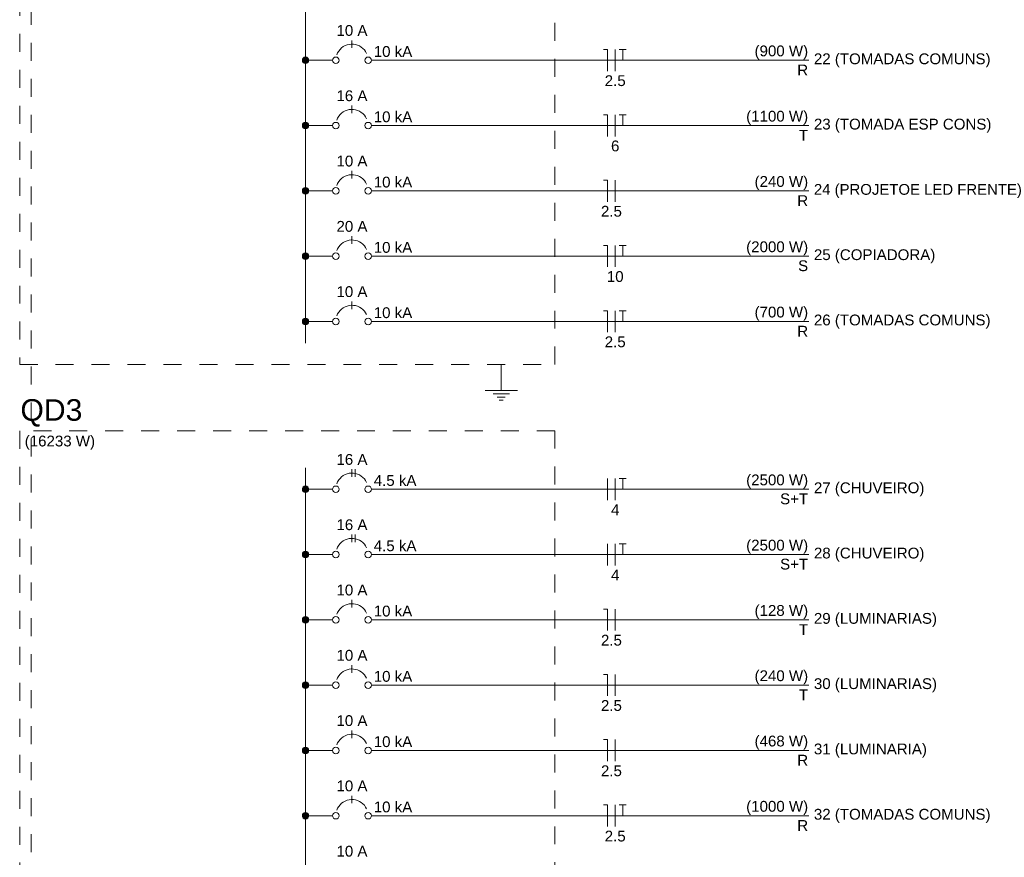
# Model space of a CAD drawing. Header units: feet. Extents: x -18 to 1038, y -110 to 48.
# Tile 131 of 199: x 823.71 to 830.55, y -68.17 to -62.35. Entities that reach past the tile are written whole.
import ezdxf

# ---------------------------------------------------------------- set-up
doc = ezdxf.new("R2010")
doc.units = ezdxf.units.FT
doc.header["$MEASUREMENT"] = 0
doc.linetypes.add('JIS_02_1.2', pattern=[0.25, 0.125, -0.125])
for name, color, linetype, lineweight in [('DI-Barramento', 6, 'Continuous', 5), ('DI-Disjuntor', 1, 'Continuous', 5), ('DI-Fios', 3, 'Continuous', 5), ('DI-Linhas do diagrama', 9, 'Continuous', 5), ('DI-Pontilhado', 7, 'JIS_02_1.2', 5), ('DI-Textos do diagrama', 7, 'Continuous', 5), ('DI-Títulos', 3, 'Continuous', 5)]:
    doc.layers.add(name, color=color, linetype=linetype, lineweight=lineweight)
doc.styles.add('Arial', font='arial.ttf')

msp = doc.modelspace()

# ---------------------------------------------------------------- hatches: boundary and pattern name
at = {"layer": 'DI-Barramento', "linetype": 'Continuous'}
msp.add_hatch(color=256, dxfattribs=at).paths.add_polyline_path([(825.715, -65.6132), (825.7149, -65.6113), (825.7147, -65.6093), (825.7142, -65.6074), (825.7136, -65.6055), (825.7129, -65.6037), (825.712, -65.602), (825.7109, -65.6003), (825.7097, -65.5988), (825.7084, -65.5973), (825.707, -65.596), (825.7054, -65.5948), (825.7038, -65.5937), (825.702, -65.5928), (825.7002, -65.5921), (825.6983, -65.5915), (825.6964, -65.5911), (825.6945, -65.5908), (825.6925, -65.5907), (825.6905, -65.5908), (825.6886, -65.5911), (825.6867, -65.5915), (825.6848, -65.5921), (825.683, -65.5928), (825.6813, -65.5937), (825.6796, -65.5948), (825.678, -65.596), (825.6766, -65.5973), (825.6753, -65.5988), (825.6741, -65.6003), (825.673, -65.602), (825.6721, -65.6037), (825.6714, -65.6055), (825.6708, -65.6074), (825.6703, -65.6093), (825.6701, -65.6113), (825.67, -65.6132), (825.6701, -65.6152), (825.6703, -65.6171), (825.6708, -65.619), (825.6714, -65.6209), (825.6721, -65.6227), (825.673, -65.6245), (825.6741, -65.6261), (825.6753, -65.6277), (825.6766, -65.6291), (825.678, -65.6304), (825.6796, -65.6316), (825.6813, -65.6327), (825.683, -65.6336), (825.6848, -65.6344), (825.6867, -65.6349), (825.6886, -65.6354), (825.6905, -65.6356), (825.6925, -65.6357), (825.6945, -65.6356), (825.6964, -65.6354), (825.6983, -65.6349), (825.7002, -65.6344), (825.702, -65.6336), (825.7038, -65.6327), (825.7054, -65.6316), (825.707, -65.6304), (825.7084, -65.6291), (825.7097, -65.6277), (825.7109, -65.6261), (825.712, -65.6245), (825.7129, -65.6227), (825.7136, -65.6209), (825.7142, -65.619), (825.7147, -65.6171), (825.7149, -65.6152)])
at = {"layer": 'DI-Textos do diagrama', "linetype": 'Continuous'}
for points in [[(825.715, -62.632), (825.7149, -62.63), (825.7147, -62.6281), (825.7142, -62.6261), (825.7136, -62.6243), (825.7129, -62.6224), (825.712, -62.6207), (825.7109, -62.6191), (825.7097, -62.6175), (825.7084, -62.616), (825.707, -62.6147), (825.7054, -62.6135), (825.7038, -62.6125), (825.702, -62.6116), (825.7002, -62.6108), (825.6983, -62.6102), (825.6964, -62.6098), (825.6945, -62.6095), (825.6925, -62.6095), (825.6905, -62.6095), (825.6886, -62.6098), (825.6867, -62.6102), (825.6848, -62.6108), (825.683, -62.6116), (825.6813, -62.6125), (825.6796, -62.6135), (825.678, -62.6147), (825.6766, -62.616), (825.6753, -62.6175), (825.6741, -62.6191), (825.673, -62.6207), (825.6721, -62.6224), (825.6714, -62.6243), (825.6708, -62.6261), (825.6703, -62.6281), (825.6701, -62.63), (825.67, -62.632), (825.6701, -62.6339), (825.6703, -62.6359), (825.6708, -62.6378), (825.6714, -62.6397), (825.6721, -62.6415), (825.673, -62.6432), (825.6741, -62.6449), (825.6753, -62.6464), (825.6766, -62.6479), (825.678, -62.6492), (825.6796, -62.6504), (825.6813, -62.6514), (825.683, -62.6523), (825.6848, -62.6531), (825.6867, -62.6537), (825.6886, -62.6541), (825.6905, -62.6544), (825.6925, -62.6545), (825.6945, -62.6544), (825.6964, -62.6541), (825.6983, -62.6537), (825.7002, -62.6531), (825.702, -62.6523), (825.7038, -62.6514), (825.7054, -62.6504), (825.707, -62.6492), (825.7084, -62.6479), (825.7097, -62.6464), (825.7109, -62.6449), (825.712, -62.6432), (825.7129, -62.6415), (825.7136, -62.6397), (825.7142, -62.6378), (825.7147, -62.6359), (825.7149, -62.6339)], [(825.715, -63.0857), (825.7149, -63.0837), (825.7147, -63.0818), (825.7142, -63.0799), (825.7136, -63.078), (825.7129, -63.0762), (825.712, -63.0745), (825.7109, -63.0728), (825.7097, -63.0712), (825.7084, -63.0698), (825.707, -63.0685), (825.7054, -63.0673), (825.7038, -63.0662), (825.702, -63.0653), (825.7002, -63.0646), (825.6983, -63.064), (825.6964, -63.0635), (825.6945, -63.0633), (825.6925, -63.0632), (825.6905, -63.0633), (825.6886, -63.0635), (825.6867, -63.064), (825.6848, -63.0646), (825.683, -63.0653), (825.6813, -63.0662), (825.6796, -63.0673), (825.678, -63.0685), (825.6766, -63.0698), (825.6753, -63.0712), (825.6741, -63.0728), (825.673, -63.0745), (825.6721, -63.0762), (825.6714, -63.078), (825.6708, -63.0799), (825.6703, -63.0818), (825.6701, -63.0837), (825.67, -63.0857), (825.6701, -63.0877), (825.6703, -63.0896), (825.6708, -63.0915), (825.6714, -63.0934), (825.6721, -63.0952), (825.673, -63.097), (825.6741, -63.0986), (825.6753, -63.1002), (825.6766, -63.1016), (825.678, -63.1029), (825.6796, -63.1041), (825.6813, -63.1052), (825.683, -63.1061), (825.6848, -63.1069), (825.6867, -63.1074), (825.6886, -63.1079), (825.6905, -63.1081), (825.6925, -63.1082), (825.6945, -63.1081), (825.6964, -63.1079), (825.6983, -63.1074), (825.7002, -63.1069), (825.702, -63.1061), (825.7038, -63.1052), (825.7054, -63.1041), (825.707, -63.1029), (825.7084, -63.1016), (825.7097, -63.1002), (825.7109, -63.0986), (825.712, -63.097), (825.7129, -63.0952), (825.7136, -63.0934), (825.7142, -63.0915), (825.7147, -63.0896), (825.7149, -63.0877)], [(825.715, -63.5395), (825.7149, -63.5375), (825.7147, -63.5356), (825.7142, -63.5336), (825.7136, -63.5318), (825.7129, -63.5299), (825.712, -63.5282), (825.7109, -63.5266), (825.7097, -63.525), (825.7084, -63.5235), (825.707, -63.5222), (825.7054, -63.521), (825.7038, -63.52), (825.702, -63.5191), (825.7002, -63.5183), (825.6983, -63.5177), (825.6964, -63.5173), (825.6945, -63.517), (825.6925, -63.517), (825.6905, -63.517), (825.6886, -63.5173), (825.6867, -63.5177), (825.6848, -63.5183), (825.683, -63.5191), (825.6813, -63.52), (825.6796, -63.521), (825.678, -63.5222), (825.6766, -63.5235), (825.6753, -63.525), (825.6741, -63.5266), (825.673, -63.5282), (825.6721, -63.5299), (825.6714, -63.5318), (825.6708, -63.5336), (825.6703, -63.5356), (825.6701, -63.5375), (825.67, -63.5395), (825.6701, -63.5414), (825.6703, -63.5434), (825.6708, -63.5453), (825.6714, -63.5472), (825.6721, -63.549), (825.673, -63.5507), (825.6741, -63.5524), (825.6753, -63.5539), (825.6766, -63.5554), (825.678, -63.5567), (825.6796, -63.5579), (825.6813, -63.5589), (825.683, -63.5599), (825.6848, -63.5606), (825.6867, -63.5612), (825.6886, -63.5616), (825.6905, -63.5619), (825.6925, -63.562), (825.6945, -63.5619), (825.6964, -63.5616), (825.6983, -63.5612), (825.7002, -63.5606), (825.702, -63.5599), (825.7038, -63.5589), (825.7054, -63.5579), (825.707, -63.5567), (825.7084, -63.5554), (825.7097, -63.5539), (825.7109, -63.5524), (825.712, -63.5507), (825.7129, -63.549), (825.7136, -63.5472), (825.7142, -63.5453), (825.7147, -63.5434), (825.7149, -63.5414)], [(825.715, -63.9932), (825.7149, -63.9912), (825.7147, -63.9893), (825.7142, -63.9874), (825.7136, -63.9855), (825.7129, -63.9837), (825.712, -63.982), (825.7109, -63.9803), (825.7097, -63.9787), (825.7084, -63.9773), (825.707, -63.976), (825.7054, -63.9748), (825.7038, -63.9737), (825.702, -63.9728), (825.7002, -63.9721), (825.6983, -63.9715), (825.6964, -63.9711), (825.6945, -63.9708), (825.6925, -63.9707), (825.6905, -63.9708), (825.6886, -63.9711), (825.6867, -63.9715), (825.6848, -63.9721), (825.683, -63.9728), (825.6813, -63.9737), (825.6796, -63.9748), (825.678, -63.976), (825.6766, -63.9773), (825.6753, -63.9787), (825.6741, -63.9803), (825.673, -63.982), (825.6721, -63.9837), (825.6714, -63.9855), (825.6708, -63.9874), (825.6703, -63.9893), (825.6701, -63.9912), (825.67, -63.9932), (825.6701, -63.9952), (825.6703, -63.9971), (825.6708, -63.999), (825.6714, -64.0009), (825.6721, -64.0027), (825.673, -64.0045), (825.6741, -64.0061), (825.6753, -64.0077), (825.6766, -64.0091), (825.678, -64.0104), (825.6796, -64.0116), (825.6813, -64.0127), (825.683, -64.0136), (825.6848, -64.0144), (825.6867, -64.0149), (825.6886, -64.0154), (825.6905, -64.0156), (825.6925, -64.0157), (825.6945, -64.0156), (825.6964, -64.0154), (825.6983, -64.0149), (825.7002, -64.0144), (825.702, -64.0136), (825.7038, -64.0127), (825.7054, -64.0116), (825.707, -64.0104), (825.7084, -64.0091), (825.7097, -64.0077), (825.7109, -64.0061), (825.712, -64.0045), (825.7129, -64.0027), (825.7136, -64.0009), (825.7142, -63.999), (825.7147, -63.9971), (825.7149, -63.9952)], [(825.715, -64.447), (825.7149, -64.445), (825.7147, -64.4431), (825.7142, -64.4411), (825.7136, -64.4393), (825.7129, -64.4375), (825.712, -64.4357), (825.7109, -64.4341), (825.7097, -64.4325), (825.7084, -64.431), (825.707, -64.4297), (825.7054, -64.4285), (825.7038, -64.4275), (825.702, -64.4266), (825.7002, -64.4258), (825.6983, -64.4252), (825.6964, -64.4248), (825.6945, -64.4245), (825.6925, -64.4245), (825.6905, -64.4245), (825.6886, -64.4248), (825.6867, -64.4252), (825.6848, -64.4258), (825.683, -64.4266), (825.6813, -64.4275), (825.6796, -64.4285), (825.678, -64.4297), (825.6766, -64.431), (825.6753, -64.4325), (825.6741, -64.4341), (825.673, -64.4357), (825.6721, -64.4375), (825.6714, -64.4393), (825.6708, -64.4411), (825.6703, -64.4431), (825.6701, -64.445), (825.67, -64.447), (825.6701, -64.4489), (825.6703, -64.4509), (825.6708, -64.4528), (825.6714, -64.4547), (825.6721, -64.4565), (825.673, -64.4582), (825.6741, -64.4599), (825.6753, -64.4614), (825.6766, -64.4629), (825.678, -64.4642), (825.6796, -64.4654), (825.6813, -64.4664), (825.683, -64.4674), (825.6848, -64.4681), (825.6867, -64.4687), (825.6886, -64.4691), (825.6905, -64.4694), (825.6925, -64.4695), (825.6945, -64.4694), (825.6964, -64.4691), (825.6983, -64.4687), (825.7002, -64.4681), (825.702, -64.4674), (825.7038, -64.4664), (825.7054, -64.4654), (825.707, -64.4642), (825.7084, -64.4629), (825.7097, -64.4614), (825.7109, -64.4599), (825.712, -64.4582), (825.7129, -64.4565), (825.7136, -64.4547), (825.7142, -64.4528), (825.7147, -64.4509), (825.7149, -64.4489)], [(825.715, -66.067), (825.7149, -66.065), (825.7147, -66.0631), (825.7142, -66.0611), (825.7136, -66.0593), (825.7129, -66.0575), (825.712, -66.0557), (825.7109, -66.0541), (825.7097, -66.0525), (825.7084, -66.0511), (825.707, -66.0497), (825.7054, -66.0485), (825.7038, -66.0475), (825.702, -66.0466), (825.7002, -66.0458), (825.6983, -66.0452), (825.6964, -66.0448), (825.6945, -66.0446), (825.6925, -66.0445), (825.6905, -66.0446), (825.6886, -66.0448), (825.6867, -66.0452), (825.6848, -66.0458), (825.683, -66.0466), (825.6813, -66.0475), (825.6796, -66.0485), (825.678, -66.0497), (825.6766, -66.0511), (825.6753, -66.0525), (825.6741, -66.0541), (825.673, -66.0557), (825.6721, -66.0575), (825.6714, -66.0593), (825.6708, -66.0611), (825.6703, -66.0631), (825.6701, -66.065), (825.67, -66.067), (825.6701, -66.0689), (825.6703, -66.0709), (825.6708, -66.0728), (825.6714, -66.0747), (825.6721, -66.0765), (825.673, -66.0782), (825.6741, -66.0799), (825.6753, -66.0814), (825.6766, -66.0829), (825.678, -66.0842), (825.6796, -66.0854), (825.6813, -66.0865), (825.683, -66.0874), (825.6848, -66.0881), (825.6867, -66.0887), (825.6886, -66.0891), (825.6905, -66.0894), (825.6925, -66.0895), (825.6945, -66.0894), (825.6964, -66.0891), (825.6983, -66.0887), (825.7002, -66.0881), (825.702, -66.0874), (825.7038, -66.0865), (825.7054, -66.0854), (825.707, -66.0842), (825.7084, -66.0829), (825.7097, -66.0814), (825.7109, -66.0799), (825.712, -66.0782), (825.7129, -66.0765), (825.7136, -66.0747), (825.7142, -66.0728), (825.7147, -66.0709), (825.7149, -66.0689)], [(825.715, -66.5207), (825.7149, -66.5188), (825.7147, -66.5168), (825.7142, -66.5149), (825.7136, -66.513), (825.7129, -66.5112), (825.712, -66.5095), (825.7109, -66.5078), (825.7097, -66.5063), (825.7084, -66.5048), (825.707, -66.5035), (825.7054, -66.5023), (825.7038, -66.5012), (825.702, -66.5003), (825.7002, -66.4996), (825.6983, -66.499), (825.6964, -66.4986), (825.6945, -66.4983), (825.6925, -66.4982), (825.6905, -66.4983), (825.6886, -66.4986), (825.6867, -66.499), (825.6848, -66.4996), (825.683, -66.5003), (825.6813, -66.5012), (825.6796, -66.5023), (825.678, -66.5035), (825.6766, -66.5048), (825.6753, -66.5063), (825.6741, -66.5078), (825.673, -66.5095), (825.6721, -66.5112), (825.6714, -66.513), (825.6708, -66.5149), (825.6703, -66.5168), (825.6701, -66.5188), (825.67, -66.5207), (825.6701, -66.5227), (825.6703, -66.5246), (825.6708, -66.5265), (825.6714, -66.5284), (825.6721, -66.5302), (825.673, -66.532), (825.6741, -66.5336), (825.6753, -66.5352), (825.6766, -66.5366), (825.678, -66.538), (825.6796, -66.5391), (825.6813, -66.5402), (825.683, -66.5411), (825.6848, -66.5419), (825.6867, -66.5424), (825.6886, -66.5429), (825.6905, -66.5431), (825.6925, -66.5432), (825.6945, -66.5431), (825.6964, -66.5429), (825.6983, -66.5424), (825.7002, -66.5419), (825.702, -66.5411), (825.7038, -66.5402), (825.7054, -66.5391), (825.707, -66.538), (825.7084, -66.5366), (825.7097, -66.5352), (825.7109, -66.5336), (825.712, -66.532), (825.7129, -66.5302), (825.7136, -66.5284), (825.7142, -66.5265), (825.7147, -66.5246), (825.7149, -66.5227)], [(825.715, -66.9745), (825.7149, -66.9725), (825.7147, -66.9706), (825.7142, -66.9686), (825.7136, -66.9668), (825.7129, -66.965), (825.712, -66.9632), (825.7109, -66.9616), (825.7097, -66.96), (825.7084, -66.9586), (825.707, -66.9572), (825.7054, -66.956), (825.7038, -66.955), (825.702, -66.9541), (825.7002, -66.9533), (825.6983, -66.9527), (825.6964, -66.9523), (825.6945, -66.9521), (825.6925, -66.952), (825.6905, -66.9521), (825.6886, -66.9523), (825.6867, -66.9527), (825.6848, -66.9533), (825.683, -66.9541), (825.6813, -66.955), (825.6796, -66.956), (825.678, -66.9572), (825.6766, -66.9586), (825.6753, -66.96), (825.6741, -66.9616), (825.673, -66.9632), (825.6721, -66.965), (825.6714, -66.9668), (825.6708, -66.9686), (825.6703, -66.9706), (825.6701, -66.9725), (825.67, -66.9745), (825.6701, -66.9764), (825.6703, -66.9784), (825.6708, -66.9803), (825.6714, -66.9822), (825.6721, -66.984), (825.673, -66.9857), (825.6741, -66.9874), (825.6753, -66.9889), (825.6766, -66.9904), (825.678, -66.9917), (825.6796, -66.9929), (825.6813, -66.994), (825.683, -66.9949), (825.6848, -66.9956), (825.6867, -66.9962), (825.6886, -66.9966), (825.6905, -66.9969), (825.6925, -66.997), (825.6945, -66.9969), (825.6964, -66.9966), (825.6983, -66.9962), (825.7002, -66.9956), (825.702, -66.9949), (825.7038, -66.994), (825.7054, -66.9929), (825.707, -66.9917), (825.7084, -66.9904), (825.7097, -66.9889), (825.7109, -66.9874), (825.712, -66.9857), (825.7129, -66.984), (825.7136, -66.9822), (825.7142, -66.9803), (825.7147, -66.9784), (825.7149, -66.9764)], [(825.715, -67.4282), (825.7149, -67.4263), (825.7147, -67.4243), (825.7142, -67.4224), (825.7136, -67.4205), (825.7129, -67.4187), (825.712, -67.417), (825.7109, -67.4153), (825.7097, -67.4138), (825.7084, -67.4123), (825.707, -67.411), (825.7054, -67.4098), (825.7038, -67.4087), (825.702, -67.4078), (825.7002, -67.4071), (825.6983, -67.4065), (825.6964, -67.4061), (825.6945, -67.4058), (825.6925, -67.4057), (825.6905, -67.4058), (825.6886, -67.4061), (825.6867, -67.4065), (825.6848, -67.4071), (825.683, -67.4078), (825.6813, -67.4087), (825.6796, -67.4098), (825.678, -67.411), (825.6766, -67.4123), (825.6753, -67.4138), (825.6741, -67.4153), (825.673, -67.417), (825.6721, -67.4187), (825.6714, -67.4205), (825.6708, -67.4224), (825.6703, -67.4243), (825.6701, -67.4263), (825.67, -67.4282), (825.6701, -67.4302), (825.6703, -67.4321), (825.6708, -67.434), (825.6714, -67.4359), (825.6721, -67.4377), (825.673, -67.4395), (825.6741, -67.4411), (825.6753, -67.4427), (825.6766, -67.4441), (825.678, -67.4455), (825.6796, -67.4466), (825.6813, -67.4477), (825.683, -67.4486), (825.6848, -67.4494), (825.6867, -67.4499), (825.6886, -67.4504), (825.6905, -67.4506), (825.6925, -67.4507), (825.6945, -67.4506), (825.6964, -67.4504), (825.6983, -67.4499), (825.7002, -67.4494), (825.702, -67.4486), (825.7038, -67.4477), (825.7054, -67.4466), (825.707, -67.4455), (825.7084, -67.4441), (825.7097, -67.4427), (825.7109, -67.4411), (825.712, -67.4395), (825.7129, -67.4377), (825.7136, -67.4359), (825.7142, -67.434), (825.7147, -67.4321), (825.7149, -67.4302)], [(825.715, -67.882), (825.7149, -67.88), (825.7147, -67.8781), (825.7142, -67.8761), (825.7136, -67.8743), (825.7129, -67.8725), (825.712, -67.8707), (825.7109, -67.8691), (825.7097, -67.8675), (825.7084, -67.8661), (825.707, -67.8647), (825.7054, -67.8635), (825.7038, -67.8625), (825.702, -67.8616), (825.7002, -67.8608), (825.6983, -67.8602), (825.6964, -67.8598), (825.6945, -67.8596), (825.6925, -67.8595), (825.6905, -67.8596), (825.6886, -67.8598), (825.6867, -67.8602), (825.6848, -67.8608), (825.683, -67.8616), (825.6813, -67.8625), (825.6796, -67.8635), (825.678, -67.8647), (825.6766, -67.8661), (825.6753, -67.8675), (825.6741, -67.8691), (825.673, -67.8707), (825.6721, -67.8725), (825.6714, -67.8743), (825.6708, -67.8761), (825.6703, -67.8781), (825.6701, -67.88), (825.67, -67.882), (825.6701, -67.8839), (825.6703, -67.8859), (825.6708, -67.8878), (825.6714, -67.8897), (825.6721, -67.8915), (825.673, -67.8932), (825.6741, -67.8949), (825.6753, -67.8964), (825.6766, -67.8979), (825.678, -67.8992), (825.6796, -67.9004), (825.6813, -67.9015), (825.683, -67.9024), (825.6848, -67.9031), (825.6867, -67.9037), (825.6886, -67.9041), (825.6905, -67.9044), (825.6925, -67.9045), (825.6945, -67.9044), (825.6964, -67.9041), (825.6983, -67.9037), (825.7002, -67.9031), (825.702, -67.9024), (825.7038, -67.9015), (825.7054, -67.9004), (825.707, -67.8992), (825.7084, -67.8979), (825.7097, -67.8964), (825.7109, -67.8949), (825.712, -67.8932), (825.7129, -67.8915), (825.7136, -67.8897), (825.7142, -67.8878), (825.7147, -67.8859), (825.7149, -67.8839)]]:
    msp.add_hatch(color=256, dxfattribs=at).paths.add_polyline_path(points)

# ---------------------------------------------------------------- linework, layer by layer
at = {"layer": 'DI-Barramento'}
for p, q in [((825.6925, -52.9532), (825.6925, -64.597)), ((825.6925, -65.4632), (825.6925, -73.9307))]:
    msp.add_line(p, q, dxfattribs=at)
msp.add_circle((825.6925, -65.6132), 0.0225, dxfattribs=at)
at = {"layer": 'DI-Disjuntor'}
for p, q in [((826.015, -62.5457), (826.015, -62.4932)), ((826.015, -62.9995), (826.015, -62.947)), ((826.015, -63.4532), (826.015, -63.4007)), ((826.015, -63.907), (826.015, -63.8545)), ((826.015, -64.3607), (826.015, -64.3082)), ((826.015, -65.527), (826.015, -65.4745)), ((826.0375, -65.527), (826.0375, -65.4745)), ((826.015, -65.9807), (826.015, -65.9282)), ((826.0375, -65.9807), (826.0375, -65.9282)), ((826.015, -66.4345), (826.015, -66.382)), ((826.015, -66.8882), (826.015, -66.8357)), ((826.015, -67.342), (826.015, -67.2895)), ((826.015, -67.7957), (826.015, -67.7432))]:
    msp.add_line(p, q, dxfattribs=at)
for points in [[(826.117, -62.5844), (826.1099, -62.5715), (826.1012, -62.5596), (826.091, -62.549), (826.0795, -62.5398), (826.0669, -62.5322), (826.0535, -62.5262), (826.0394, -62.5221), (826.0248, -62.5199), (826.0101, -62.5196), (825.9955, -62.5212), (825.9812, -62.5247), (825.9675, -62.53), (825.9546, -62.5371), (825.9427, -62.5458), (825.9321, -62.556), (825.9228, -62.5674), (825.9152, -62.58), (825.9093, -62.5935)], [(826.117, -63.0382), (826.1099, -63.0253), (826.1012, -63.0134), (826.091, -63.0028), (826.0795, -62.9936), (826.0669, -62.9859), (826.0535, -62.98), (826.0394, -62.9759), (826.0248, -62.9736), (826.0101, -62.9733), (825.9955, -62.9749), (825.9812, -62.9784), (825.9675, -62.9837), (825.9546, -62.9908), (825.9427, -62.9995), (825.9321, -63.0097), (825.9228, -63.0212), (825.9152, -63.0338), (825.9093, -63.0472)], [(826.117, -63.4919), (826.1099, -63.479), (826.1012, -63.4671), (826.091, -63.4565), (826.0795, -63.4473), (826.0669, -63.4397), (826.0535, -63.4337), (826.0394, -63.4296), (826.0248, -63.4274), (826.0101, -63.4271), (825.9955, -63.4287), (825.9812, -63.4322), (825.9675, -63.4375), (825.9546, -63.4446), (825.9427, -63.4533), (825.9321, -63.4635), (825.9228, -63.4749), (825.9152, -63.4875), (825.9093, -63.501)], [(826.117, -63.9457), (826.1099, -63.9328), (826.1012, -63.9209), (826.091, -63.9103), (826.0795, -63.9011), (826.0669, -63.8934), (826.0535, -63.8875), (826.0394, -63.8834), (826.0248, -63.8811), (826.0101, -63.8808), (825.9955, -63.8824), (825.9812, -63.8859), (825.9675, -63.8912), (825.9546, -63.8983), (825.9427, -63.907), (825.9321, -63.9172), (825.9228, -63.9287), (825.9152, -63.9413), (825.9093, -63.9547)], [(826.117, -64.3994), (826.1099, -64.3865), (826.1012, -64.3746), (826.091, -64.364), (826.0795, -64.3548), (826.0669, -64.3472), (826.0535, -64.3412), (826.0394, -64.3371), (826.0248, -64.3349), (826.0101, -64.3346), (825.9955, -64.3362), (825.9812, -64.3397), (825.9675, -64.345), (825.9546, -64.3521), (825.9427, -64.3608), (825.9321, -64.371), (825.9228, -64.3824), (825.9152, -64.395), (825.9093, -64.4085)], [(826.117, -65.5657), (826.1099, -65.5528), (826.1012, -65.5409), (826.091, -65.5303), (826.0795, -65.5211), (826.0669, -65.5134), (826.0535, -65.5075), (826.0394, -65.5034), (826.0248, -65.5011), (826.0101, -65.5008), (825.9955, -65.5024), (825.9812, -65.5059), (825.9675, -65.5113), (825.9546, -65.5183), (825.9427, -65.527), (825.9321, -65.5372), (825.9228, -65.5487), (825.9152, -65.5613), (825.9093, -65.5747)], [(826.117, -66.0194), (826.1099, -66.0065), (826.1012, -65.9947), (826.091, -65.984), (826.0795, -65.9748), (826.0669, -65.9672), (826.0535, -65.9612), (826.0394, -65.9571), (826.0248, -65.9549), (826.0101, -65.9546), (825.9955, -65.9562), (825.9812, -65.9597), (825.9675, -65.965), (825.9546, -65.9721), (825.9427, -65.9808), (825.9321, -65.991), (825.9228, -66.0024), (825.9152, -66.015), (825.9093, -66.0285)], [(826.117, -66.4732), (826.1099, -66.4603), (826.1012, -66.4484), (826.091, -66.4378), (826.0795, -66.4286), (826.0669, -66.4209), (826.0535, -66.415), (826.0394, -66.4109), (826.0248, -66.4086), (826.0101, -66.4083), (825.9955, -66.4099), (825.9812, -66.4134), (825.9675, -66.4188), (825.9546, -66.4258), (825.9427, -66.4345), (825.9321, -66.4447), (825.9228, -66.4562), (825.9152, -66.4688), (825.9093, -66.4822)], [(826.117, -66.9269), (826.1099, -66.914), (826.1012, -66.9022), (826.091, -66.8915), (826.0795, -66.8823), (826.0669, -66.8747), (826.0535, -66.8688), (826.0394, -66.8646), (826.0248, -66.8624), (826.0101, -66.8621), (825.9955, -66.8637), (825.9812, -66.8672), (825.9675, -66.8725), (825.9546, -66.8796), (825.9427, -66.8883), (825.9321, -66.8985), (825.9228, -66.9099), (825.9152, -66.9225), (825.9093, -66.936)], [(826.117, -67.3807), (826.1099, -67.3678), (826.1012, -67.3559), (826.091, -67.3453), (826.0795, -67.3361), (826.0669, -67.3284), (826.0535, -67.3225), (826.0394, -67.3184), (826.0248, -67.3161), (826.0101, -67.3158), (825.9955, -67.3174), (825.9812, -67.3209), (825.9675, -67.3263), (825.9546, -67.3333), (825.9427, -67.342), (825.9321, -67.3522), (825.9228, -67.3637), (825.9152, -67.3763), (825.9093, -67.3897)], [(826.117, -67.8344), (826.1099, -67.8215), (826.1012, -67.8097), (826.091, -67.799), (826.0795, -67.7898), (826.0669, -67.7822), (826.0535, -67.7763), (826.0394, -67.7721), (826.0248, -67.7699), (826.0101, -67.7696), (825.9955, -67.7712), (825.9812, -67.7747), (825.9675, -67.78), (825.9546, -67.7871), (825.9427, -67.7958), (825.9321, -67.806), (825.9228, -67.8174), (825.9152, -67.83), (825.9093, -67.8435)]]:
    msp.add_lwpolyline(points, dxfattribs=at)
for centre in [(825.9025, -62.632), (826.1275, -62.632), (825.9025, -63.0857), (826.1275, -63.0857), (825.9025, -63.5395), (826.1275, -63.5395), (825.9025, -63.9932), (826.1275, -63.9932), (825.9025, -64.447), (826.1275, -64.447), (825.9025, -65.6132), (826.1275, -65.6132), (825.9025, -66.067), (826.1275, -66.067), (825.9025, -66.5207), (826.1275, -66.5207), (825.9025, -66.9745), (826.1275, -66.9745), (825.9025, -67.4282), (826.1275, -67.4282), (825.9025, -67.882), (826.1275, -67.882)]:
    msp.add_circle(centre, 0.0225, dxfattribs=at)
at = {"layer": 'DI-Fios'}
for p, q in [((827.7925, -62.557), (827.7625, -62.557)), ((827.7925, -62.707), (827.7925, -62.557)), ((827.845, -62.707), (827.845, -62.557)), ((827.8735, -62.557), (827.9215, -62.557)), ((827.8975, -62.632), (827.8975, -62.557)), ((827.7925, -63.0107), (827.7625, -63.0107)), ((827.7925, -63.1607), (827.7925, -63.0107)), ((827.845, -63.1607), (827.845, -63.0107)), ((827.8735, -63.0107), (827.9215, -63.0107)), ((827.8975, -63.0857), (827.8975, -63.0107)), ((827.7925, -63.4645), (827.7625, -63.4645)), ((827.7925, -63.6145), (827.7925, -63.4645)), ((827.845, -63.6145), (827.845, -63.4645)), ((827.7925, -63.9182), (827.7625, -63.9182)), ((827.7925, -64.0682), (827.7925, -63.9182)), ((827.845, -64.0682), (827.845, -63.9182)), ((827.8735, -63.9182), (827.9215, -63.9182)), ((827.8975, -63.9932), (827.8975, -63.9182)), ((827.7925, -64.372), (827.7625, -64.372)), ((827.7925, -64.522), (827.7925, -64.372)), ((827.845, -64.522), (827.845, -64.372)), ((827.8735, -64.372), (827.9215, -64.372)), ((827.8975, -64.447), (827.8975, -64.372)), ((827.7925, -65.6882), (827.7925, -65.5382)), ((827.845, -65.6882), (827.845, -65.5382)), ((827.8735, -65.5382), (827.9215, -65.5382)), ((827.8975, -65.6132), (827.8975, -65.5382)), ((827.7925, -66.142), (827.7925, -65.992)), ((827.845, -66.142), (827.845, -65.992)), ((827.8735, -65.992), (827.9215, -65.992)), ((827.8975, -66.067), (827.8975, -65.992)), ((827.7925, -66.4457), (827.7625, -66.4457)), ((827.7925, -66.5957), (827.7925, -66.4457)), ((827.845, -66.5957), (827.845, -66.4457)), ((827.7925, -66.8995), (827.7625, -66.8995)), ((827.7925, -67.0495), (827.7925, -66.8995)), ((827.845, -67.0495), (827.845, -66.8995)), ((827.7925, -67.3532), (827.7625, -67.3532)), ((827.7925, -67.5032), (827.7925, -67.3532)), ((827.845, -67.5032), (827.845, -67.3532)), ((827.7925, -67.807), (827.7625, -67.807)), ((827.7925, -67.957), (827.7925, -67.807)), ((827.845, -67.957), (827.845, -67.807)), ((827.8735, -67.807), (827.9215, -67.807)), ((827.8975, -67.882), (827.8975, -67.807))]:
    msp.add_line(p, q, dxfattribs=at)
at = {"layer": 'DI-Linhas do diagrama'}
for p, q in [((825.715, -62.632), (825.88, -62.632)), ((826.15, -62.632), (829.1912, -62.632)), ((825.715, -63.0857), (825.88, -63.0857)), ((826.15, -63.0857), (829.1912, -63.0857)), ((825.715, -63.5395), (825.88, -63.5395)), ((826.15, -63.5395), (829.1912, -63.5395)), ((825.715, -63.9932), (825.88, -63.9932)), ((826.15, -63.9932), (829.1912, -63.9932)), ((825.715, -64.447), (825.88, -64.447)), ((826.15, -64.447), (829.1912, -64.447)), ((825.715, -65.6132), (825.88, -65.6132)), ((826.15, -65.6132), (829.1912, -65.6132)), ((825.715, -66.067), (825.88, -66.067)), ((826.15, -66.067), (829.1912, -66.067)), ((825.715, -66.5207), (825.88, -66.5207)), ((826.15, -66.5207), (829.1912, -66.5207)), ((825.715, -66.9745), (825.88, -66.9745)), ((826.15, -66.9745), (829.1912, -66.9745)), ((825.715, -67.4282), (825.88, -67.4282)), ((826.15, -67.4282), (829.1912, -67.4282)), ((825.715, -67.882), (825.88, -67.882)), ((826.15, -67.882), (829.1912, -67.882))]:
    msp.add_line(p, q, dxfattribs=at)
for centre in [(825.6925, -62.632), (825.6925, -63.0857), (825.6925, -63.5395), (825.6925, -63.9932), (825.6925, -64.447), (825.6925, -65.6132), (825.6925, -66.067), (825.6925, -66.5207), (825.6925, -66.9745), (825.6925, -67.4282), (825.6925, -67.882)]:
    msp.add_circle(centre, 0.0225, dxfattribs=at)
at = {"layer": 'DI-Pontilhado'}
for p, q in [((823.705, -52.6982), (823.705, -64.747)), ((827.425, -64.747), (827.425, -52.6982)), ((823.7838, -78.6351), (823.7838, -58.3701)), ((823.705, -64.747), (827.425, -64.747)), ((827.425, -65.2082), (823.705, -65.2082)), ((823.705, -65.2082), (823.705, -74.0807)), ((827.425, -74.0807), (827.425, -65.2082))]:
    msp.add_line(p, q, dxfattribs=at)
at = {"layer": 'DI-Textos do diagrama'}
for p, q in [((827.053, -64.747), (827.053, -64.927)), ((826.9405, -64.927), (827.1655, -64.927)), ((826.9968, -64.9495), (827.1093, -64.9495)), ((827.0249, -64.972), (827.0811, -64.972)), ((827.0389, -64.9945), (827.0671, -64.9945))]:
    msp.add_line(p, q, dxfattribs=at)
for centre in [(825.6925, -62.632), (825.6925, -63.0857), (825.6925, -63.5395), (825.6925, -63.9932), (825.6925, -64.447), (825.6925, -66.067), (825.6925, -66.5207), (825.6925, -66.9745), (825.6925, -67.4282), (825.6925, -67.882)]:
    msp.add_circle(centre, 0.0225, dxfattribs=at)

# ---------------------------------------------------------------- texts
at = {"layer": 'DI-Textos do diagrama', "char_height": 0.075, "line_spacing_factor": 0.6, "style": 'Arial'}
for s, insert, width, attachment_point in [('10 A', (826.015, -62.4632), 0.431021, 8), ('10 kA', (826.1663, -62.6095), 0.535861, 7), ('(900 W)', (829.1862, -62.6267), 0.74497, 9), ('22 (TOMADAS COMUNS)', (829.2262, -62.6817), 2.456936, 7), ('R', (829.1862, -62.737), 0.151372, 9), ('2.5', (827.845, -62.812), 0.291197, 8), ('16 A', (826.015, -62.917), 0.431021, 8), ('10 kA', (826.1663, -63.0632), 0.535861, 7), ('(1100 W)', (829.1862, -63.0805), 0.861471, 9), ('23 (TOMADA ESP CONS)', (829.2262, -63.1355), 2.468826, 7), ('T', (829.1862, -63.1907), 0.128049, 9), ('6', (827.845, -63.2657), 0.116502, 8), ('10 A', (826.015, -63.3707), 0.431021, 8), ('10 kA', (826.1663, -63.517), 0.535861, 7), ('(240 W)', (829.1862, -63.5342), 0.74497, 9), ('24 (PROJETOE LED FRENTE)', (829.2262, -63.5892), 2.923056, 7), ('R', (829.1862, -63.6445), 0.151372, 9), ('2.5', (827.8188, -63.7195), 0.291197, 8), ('20 A', (826.015, -63.8245), 0.431021, 8), ('10 kA', (826.1663, -63.9707), 0.535861, 7), ('(2000 W)', (829.1862, -63.988), 0.861471, 9), ('S', (829.1862, -64.0982), 0.139825, 9), ('25 (COPIADORA)', (829.2262, -64.043), 1.688529, 7), ('10', (827.845, -64.1732), 0.233003, 8), ('10 A', (826.015, -64.2782), 0.431021, 8), ('10 kA', (826.1663, -64.4245), 0.535861, 7), ('(700 W)', (829.1862, -64.4417), 0.74497, 9), ('26 (TOMADAS COMUNS)', (829.2262, -64.4967), 2.456936, 7), ('R', (829.1862, -64.552), 0.151372, 9), ('2.5', (827.845, -64.627), 0.291197, 8), ('(16233 W)', (823.74, -65.338), 0.977973, 7), ('16 A', (826.015, -65.4445), 0.431021, 8), ('4.5 kA', (826.1663, -65.5907), 0.594055, 7), ('(2500 W)', (829.1862, -65.608), 0.861471, 9), ('27 (CHUVEIRO)', (829.2262, -65.663), 1.537043, 7), ('S+T', (829.1862, -65.7182), 0.390206, 9), ('4', (827.845, -65.7932), 0.116502, 8), ('16 A', (826.015, -65.8982), 0.431021, 8), ('4.5 kA', (826.1663, -66.0445), 0.594055, 7), ('(2500 W)', (829.1862, -66.0617), 0.861471, 9), ('28 (CHUVEIRO)', (829.2262, -66.1167), 1.537043, 7), ('S+T', (829.1862, -66.172), 0.390206, 9), ('4', (827.845, -66.247), 0.116502, 8), ('10 A', (826.015, -66.352), 0.431021, 8), ('10 kA', (826.1663, -66.4982), 0.535861, 7), ('(128 W)', (829.1862, -66.5155), 0.74497, 9), ('29 (LUMINARIAS)', (829.2262, -66.5705), 1.711738, 7), ('T', (829.1862, -66.6257), 0.128049, 9), ('2.5', (827.8188, -66.7007), 0.291197, 8), ('10 A', (826.015, -66.8057), 0.431021, 8), ('10 kA', (826.1663, -66.952), 0.535861, 7), ('(240 W)', (829.1862, -66.9692), 0.74497, 9), ('30 (LUMINARIAS)', (829.2262, -67.0242), 1.711738, 7), ('T', (829.1862, -67.0795), 0.128049, 9), ('2.5', (827.8188, -67.1545), 0.291197, 8), ('10 A', (826.015, -67.2595), 0.431021, 8), ('10 kA', (826.1663, -67.4057), 0.535861, 7), ('(468 W)', (829.1862, -67.423), 0.74497, 9), ('31 (LUMINARIA)', (829.2262, -67.478), 1.571913, 7), ('R', (829.1862, -67.5332), 0.151372, 9), ('2.5', (827.8188, -67.6082), 0.291197, 8), ('10 A', (826.015, -67.7132), 0.431021, 8), ('10 kA', (826.1663, -67.8595), 0.535861, 7), ('(1000 W)', (829.1862, -67.8767), 0.861471, 9), ('32 (TOMADAS COMUNS)', (829.2262, -67.9317), 2.456936, 7), ('R', (829.1862, -67.987), 0.151372, 9), ('2.5', (827.845, -68.062), 0.291197, 8), ('10 A', (826.015, -68.167), 0.431021, 8)]:
    msp.add_mtext(s, dxfattribs=dict(at, insert=insert, width=width, attachment_point=attachment_point))
at = {"layer": 'DI-Títulos', "insert": (823.71, -65.1782), "char_height": 0.15, "width": 0.861814, "attachment_point": 7, "line_spacing_factor": 0.6, "style": 'Arial'}
msp.add_mtext('QD3', dxfattribs=at)

doc.saveas('drawing.dxf')
